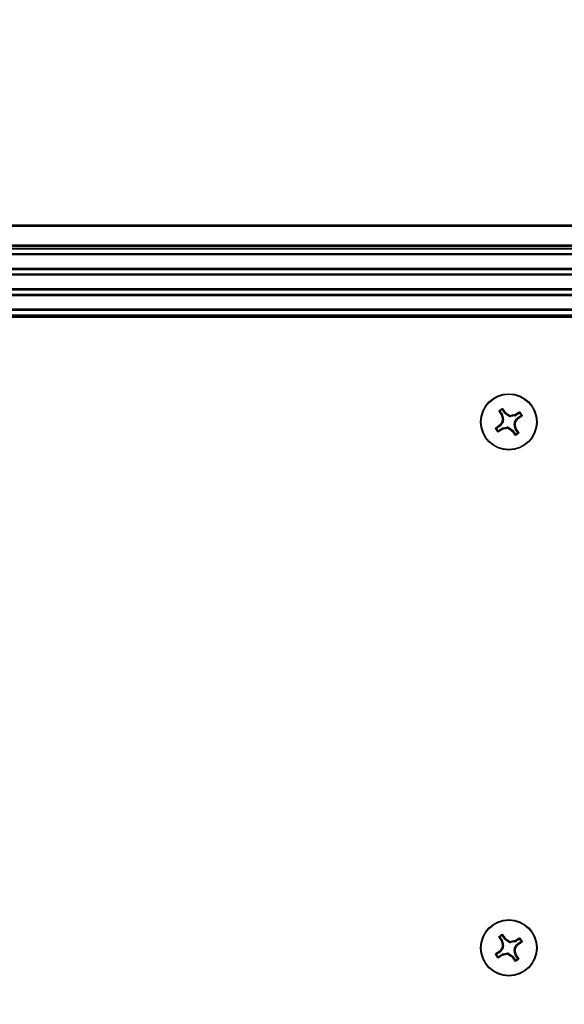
# Model space of a CAD drawing. Header units: inches. Extents: x 0.3 to 33.8, y 0.2 to 21.7.
# Tile 51 of 72: x 24.031 to 24.342, y 9.765 to 10.326. Entities that reach past the tile are written whole.
import ezdxf

# ---------------------------------------------------------------- set-up
doc = ezdxf.new("R2010")
doc.units = ezdxf.units.IN
doc.header["$MEASUREMENT"] = 0
doc.layers.add('BORDERS', color=7, linetype='Continuous')
doc.styles.add('SLDTEXTSTYLE0', font='TXT', dxfattribs={"width": 0.75})
doc.dimstyles.new('SLDDIMSTYLE1', dxfattribs={"dimtxt": 0.1377952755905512, "dimasz": 0.14, "dimexe": 0, "dimexo": 0.0625, "dimgap": 0.0344488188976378, "dimtad": 1, "dimdec": 3, "dimlfac": 10, "dimrnd": 1e-09, "dimzin": 12, "dimdsep": 46, "dimtxsty": 'SLDTEXTSTYLE0', "dimblk1": 'CLOSED', "dimblk2": 'CLOSED', "dimsah": 1, "dimcen": 0.09, "dimadec": 0, "dimazin": 3, "dimtfac": 1, "dimtdec": 3, "dimtofl": 0, "dimtmove": 0, "dimatfit": 3, "dimldrblk": 'CLOSED', "dimfxl": 0, "dimfrac": 2, "dimtolj": 1, "dimtzin": 12, "dimarcsym": 0})
doc.dimstyles.new('SLDDIMSTYLE2', dxfattribs={"dimtxt": 0.1377952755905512, "dimasz": 0.14, "dimexe": 0, "dimexo": 0.0625, "dimgap": 0.0344488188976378, "dimtad": 1, "dimdec": 3, "dimlfac": 10, "dimrnd": 1e-09, "dimzin": 12, "dimdsep": 46, "dimtxsty": 'SLDTEXTSTYLE0', "dimblk1": 'CLOSED', "dimblk2": 'CLOSED', "dimsah": 1, "dimcen": 0.09, "dimadec": 0, "dimazin": 3, "dimtfac": 1, "dimtdec": 3, "dimtmove": 0, "dimatfit": 0, "dimldrblk": 'CLOSED', "dimfxl": 0, "dimfrac": 2, "dimtolj": 1, "dimtzin": 12, "dimarcsym": 0})

# ---------------------------------------------------------------- blocks, each defined once
blk = doc.blocks.new('_Closed')
at = {"color": 0, "linetype": 'ByBlock', "lineweight": -2}
for p, q in [((-1, 0.166667), (0, 0)), ((-1, 0.166667), (-1, -0.166667)), ((0, 0), (-1, -0.166667)), ((0, 0), (-1, 0))]:
    blk.add_line(p, q, dxfattribs=at)
blk = doc.blocks.new('_D_8')
at = {"layer": 'BORDERS'}
for p, q in [((24.83900498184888, 9.836496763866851), (24.83900498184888, 8.476502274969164)), ((25.08506797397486, 9.757520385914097), (25.08506797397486, 8.476502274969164)), ((24.22242825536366, 8.94078895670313), (24.18044375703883, 8.94078895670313)), ((24.18044375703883, 8.94078895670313), (24.18044375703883, 8.722038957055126)), ((24.42605905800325, 8.940788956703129), (24.46804355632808, 8.940788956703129)), ((24.46804355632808, 8.940788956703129), (24.46804355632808, 8.722038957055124)), ((24.18044375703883, 8.722038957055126), (24.22242825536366, 8.722038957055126)), ((24.46804355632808, 8.722038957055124), (24.42605905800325, 8.722038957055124)), ((24.83900498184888, 8.515872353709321), (24.04425129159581, 8.515872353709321)), ((25.08506797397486, 8.515872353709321), (24.83900498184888, 8.515872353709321)), ((25.08506797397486, 8.515872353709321), (25.33506797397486, 8.515872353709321))]:
    blk.add_line(p, q, dxfattribs=at)
at = {"layer": 'BORDERS', "xscale": 0.14, "yscale": 0.14}
blk.add_blockref('_Closed', (24.83900498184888, 8.515872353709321, -0.1940375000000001), dxfattribs=at)
at = {"layer": 'BORDERS', "xscale": 0.14, "yscale": 0.14, "rotation": 180.0000000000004}
blk.add_blockref('_Closed', (25.08506797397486, 8.515872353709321, -0.1940375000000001), dxfattribs=at)
at = {"layer": 'BORDERS', "char_height": 0.1377952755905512, "attachment_point": 1, "style": 'SLDTEXTSTYLE0'}
for s, insert in [('63', (24.22242825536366, 8.899666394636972)), ('2.461', (24.09515899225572, 8.693499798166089))]:
    blk.add_mtext(s, dxfattribs=dict(at, insert=insert))
blk = doc.blocks.new('_D_10')
at = {"layer": 'BORDERS'}
for p, q in [((23.62373158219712, 10.90231424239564), (23.5817470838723, 10.90231424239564)), ((23.5817470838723, 10.90231424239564), (23.5817470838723, 10.68356424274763)), ((23.92917777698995, 10.90231424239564), (23.97116227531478, 10.90231424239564)), ((23.97116227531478, 10.90231424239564), (23.97116227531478, 10.68356424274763)), ((23.5817470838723, 10.68356424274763), (23.62373158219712, 10.68356424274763)), ((23.97116227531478, 10.68356424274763), (23.92917777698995, 10.68356424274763)), ((24.35501797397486, 10.15960306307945), (24.35501797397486, 10.51676771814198)), ((25.08506797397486, 10.03594558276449), (25.08506797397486, 10.51676771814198)), ((24.35501797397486, 10.47739763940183), (23.48885488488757, 10.47739763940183)), ((25.08506797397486, 10.47739763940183), (24.35501797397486, 10.47739763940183))]:
    blk.add_line(p, q, dxfattribs=at)
at = {"layer": 'BORDERS', "xscale": 0.14, "yscale": 0.14, "rotation": 180.0000000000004}
blk.add_blockref('_Closed', (24.35501797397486, 10.47739763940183, -0.1940375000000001), dxfattribs=at)
at = {"layer": 'BORDERS', "xscale": 0.14, "yscale": 0.14}
blk.add_blockref('_Closed', (25.08506797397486, 10.47739763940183, -0.1940375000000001), dxfattribs=at)
at = {"layer": 'BORDERS', "char_height": 0.1377952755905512, "attachment_point": 1, "style": 'SLDTEXTSTYLE0'}
for s, insert in [('185', (23.62373158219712, 10.86119168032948)), ('7.301', (23.54737002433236, 10.65502508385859))]:
    blk.add_mtext(s, dxfattribs=dict(at, insert=insert))

msp = doc.modelspace()

# ---------------------------------------------------------------- linework, layer by layer
at = {"color": 7, "linetype": 'Continuous', "lineweight": 25}
for p, q in [((20.29506797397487, 10.20923298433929), (29.87506797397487, 10.20923298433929)), ((29.87506797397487, 10.2082329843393), (20.29506797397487, 10.2082329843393)), ((20.29506797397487, 10.19773298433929), (29.87506797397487, 10.19773298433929)), ((29.87506797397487, 10.19673298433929), (20.29506797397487, 10.19673298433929)), ((29.87506797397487, 10.19573298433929), (20.29506797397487, 10.19573298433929)), ((29.83206797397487, 10.19523298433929), (20.33806797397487, 10.1952329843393)), ((29.83206797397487, 10.19261439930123), (20.33806797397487, 10.19261439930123)), ((29.83206797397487, 10.19193572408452), (20.33806797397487, 10.19193572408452)), ((29.83206797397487, 10.18423024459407), (20.33806797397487, 10.18423024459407)), ((29.83206797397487, 10.18355156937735), (20.33806797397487, 10.18355156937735)), ((29.83206797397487, 10.18101439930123), (20.33806797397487, 10.18101439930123)), ((29.83206797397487, 10.18033572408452), (20.33806797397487, 10.18033572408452)), ((29.83206797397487, 10.17263024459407), (20.33806797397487, 10.17263024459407)), ((29.83206797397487, 10.17195156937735), (20.33806797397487, 10.17195156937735)), ((29.83206797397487, 10.16941439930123), (20.33806797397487, 10.16941439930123)), ((29.83206797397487, 10.16873572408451), (20.33806797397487, 10.16873572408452)), ((29.83206797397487, 10.16103024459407), (20.33806797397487, 10.16103024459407)), ((29.83206797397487, 10.16035156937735), (20.33806797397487, 10.16035156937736)), ((20.33694297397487, 10.1572329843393), (29.83319297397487, 10.1572329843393)), ((29.83319297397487, 10.15623298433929), (20.33694297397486, 10.15623298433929)), ((20.33806797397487, 10.15773298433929), (29.83206797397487, 10.15773298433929)), ((24.30770727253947, 10.10169724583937), (24.30641652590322, 10.10362672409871)), ((24.30508983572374, 10.10273921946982), (24.30638058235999, 10.10080974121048)), ((24.30582284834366, 10.1005783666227), (24.30638058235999, 10.10080974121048)), ((24.30604057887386, 10.10001125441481), (24.30582284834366, 10.1005783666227)), ((24.30661327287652, 10.10024883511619), (24.30604057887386, 10.10001125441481)), ((24.30639603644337, 10.09806850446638), (24.30707506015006, 10.09793382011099)), ((24.30661327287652, 10.10024883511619), (24.30707506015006, 10.09793382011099)), ((24.30770727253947, 10.10169724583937), (24.30813400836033, 10.10212444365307)), ((24.30813400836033, 10.10212444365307), (24.30857508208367, 10.10170673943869)), ((24.30857508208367, 10.10170673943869), (24.30813690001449, 10.10126808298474)), ((24.31010039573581, 10.09995765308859), (24.30813690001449, 10.10126808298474)), ((24.31010039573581, 10.09995765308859), (24.3102350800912, 10.10063667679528)), ((24.31140349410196, 10.10040492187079), (24.31126880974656, 10.0997258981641)), ((24.31358382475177, 10.10018768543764), (24.31126880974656, 10.0997258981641)), ((24.31329264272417, 10.09670056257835), (24.31460307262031, 10.09866405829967)), ((24.31334624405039, 10.1007603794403), (24.31391335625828, 10.10097810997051)), ((24.31358382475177, 10.10018768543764), (24.31334624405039, 10.1007603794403)), ((24.31391335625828, 10.10097810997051), (24.31414473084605, 10.10042037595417)), ((24.31607420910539, 10.10171112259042), (24.31414473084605, 10.10042037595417)), ((24.31504172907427, 10.09822587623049), (24.31460307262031, 10.09866405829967)), ((24.31503223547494, 10.0990936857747), (24.31696171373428, 10.10038443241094)), ((24.31503223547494, 10.0990936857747), (24.31545943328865, 10.09866694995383)), ((24.31545943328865, 10.09866694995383), (24.31504172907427, 10.09822587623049)), ((24.30510371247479, 10.09437228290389), (24.30317423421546, 10.09308153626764)), ((24.30406173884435, 10.09175484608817), (24.30599121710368, 10.09304559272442)), ((24.30467651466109, 10.09479901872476), (24.30509421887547, 10.0952400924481)), ((24.30510371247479, 10.09437228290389), (24.30467651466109, 10.09479901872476)), ((24.30509421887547, 10.0952400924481), (24.30553287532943, 10.09480191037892)), ((24.30684330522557, 10.09676540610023), (24.30553287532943, 10.09480191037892)), ((24.30622259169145, 10.09248785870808), (24.30599121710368, 10.09304559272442)), ((24.30684330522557, 10.09676540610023), (24.30616428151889, 10.09690009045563)), ((24.30678970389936, 10.09270558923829), (24.30622259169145, 10.09248785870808)), ((24.30655212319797, 10.09327828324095), (24.30886713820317, 10.09374007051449)), ((24.30655212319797, 10.09327828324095), (24.30678970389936, 10.09270558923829)), ((24.30873245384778, 10.0930610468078), (24.30886713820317, 10.09374007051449)), ((24.31003555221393, 10.09350831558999), (24.30990086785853, 10.09282929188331)), ((24.31003555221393, 10.09350831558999), (24.31199904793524, 10.09219788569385)), ((24.31156086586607, 10.09175922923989), (24.31199904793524, 10.09219788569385)), ((24.31373991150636, 10.09539746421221), (24.31306088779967, 10.0955321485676)), ((24.31352267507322, 10.0932171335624), (24.31306088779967, 10.0955321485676)), ((24.31329264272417, 10.09670056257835), (24.31397166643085, 10.09656587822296)), ((24.31352267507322, 10.0932171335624), (24.31409536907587, 10.09345471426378)), ((24.31431309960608, 10.09288760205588), (24.31375536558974, 10.09265622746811)), ((24.31504611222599, 10.09072674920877), (24.31375536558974, 10.09265622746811)), ((24.31409536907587, 10.09345471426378), (24.31431309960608, 10.09288760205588)), ((24.3120019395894, 10.09134152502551), (24.31156086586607, 10.09175922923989)), ((24.31242867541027, 10.09176872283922), (24.3120019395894, 10.09134152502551)), ((24.31242867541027, 10.09176872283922), (24.31371942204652, 10.08983924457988)), ((24.30508983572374, 9.802739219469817), (24.30638058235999, 9.800809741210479)), ((24.30582284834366, 9.800578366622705), (24.30638058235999, 9.800809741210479)), ((24.30604057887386, 9.80001125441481), (24.30582284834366, 9.800578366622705)), ((24.30661327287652, 9.800248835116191), (24.30604057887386, 9.80001125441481)), ((24.30770727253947, 9.801697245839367), (24.30641652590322, 9.803626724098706)), ((24.30661327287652, 9.800248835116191), (24.30707506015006, 9.797933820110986)), ((24.30770727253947, 9.801697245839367), (24.30813400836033, 9.802124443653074)), ((24.30813400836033, 9.802124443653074), (24.30857508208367, 9.801706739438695)), ((24.30857508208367, 9.801706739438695), (24.30813690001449, 9.801268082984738)), ((24.31010039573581, 9.799957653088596), (24.30813690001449, 9.801268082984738)), ((24.31010039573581, 9.799957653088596), (24.3102350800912, 9.800636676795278)), ((24.31140349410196, 9.800404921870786), (24.31126880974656, 9.799725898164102)), ((24.31358382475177, 9.800187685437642), (24.31126880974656, 9.799725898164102)), ((24.31334624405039, 9.800760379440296), (24.31391335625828, 9.800978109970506)), ((24.31358382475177, 9.800187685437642), (24.31334624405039, 9.800760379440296)), ((24.31391335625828, 9.800978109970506), (24.31414473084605, 9.80042037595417)), ((24.31607420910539, 9.801711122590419), (24.31414473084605, 9.80042037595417)), ((24.31503223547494, 9.799093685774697), (24.31696171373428, 9.800384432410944)), ((24.30510371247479, 9.794372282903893), (24.30317423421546, 9.793081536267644)), ((24.30467651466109, 9.794799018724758), (24.30509421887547, 9.795240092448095)), ((24.30510371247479, 9.794372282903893), (24.30467651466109, 9.794799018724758)), ((24.30509421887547, 9.795240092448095), (24.30553287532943, 9.794801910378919)), ((24.30684330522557, 9.796765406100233), (24.30553287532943, 9.794801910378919)), ((24.30684330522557, 9.796765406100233), (24.30616428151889, 9.796900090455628)), ((24.30639603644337, 9.79806850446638), (24.30707506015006, 9.797933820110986)), ((24.31373991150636, 9.795397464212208), (24.31306088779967, 9.795532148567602)), ((24.31352267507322, 9.793217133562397), (24.31306088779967, 9.795532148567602)), ((24.31329264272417, 9.796700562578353), (24.31460307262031, 9.79866405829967)), ((24.31329264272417, 9.796700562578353), (24.31397166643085, 9.796565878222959)), ((24.31504172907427, 9.798225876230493), (24.31460307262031, 9.79866405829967)), ((24.31503223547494, 9.799093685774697), (24.31545943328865, 9.798666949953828)), ((24.31545943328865, 9.798666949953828), (24.31504172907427, 9.798225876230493)), ((24.30406173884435, 9.79175484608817), (24.30599121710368, 9.793045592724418)), ((24.30622259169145, 9.792487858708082), (24.30599121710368, 9.793045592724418)), ((24.30678970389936, 9.79270558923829), (24.30622259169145, 9.792487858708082)), ((24.30655212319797, 9.793278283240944), (24.30886713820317, 9.793740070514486)), ((24.30655212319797, 9.793278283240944), (24.30678970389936, 9.79270558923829)), ((24.30873245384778, 9.793061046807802), (24.30886713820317, 9.793740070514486)), ((24.31003555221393, 9.793508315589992), (24.30990086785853, 9.79282929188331)), ((24.31003555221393, 9.793508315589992), (24.31199904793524, 9.79219788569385)), ((24.31156086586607, 9.791759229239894), (24.31199904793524, 9.79219788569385)), ((24.3120019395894, 9.791341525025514), (24.31156086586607, 9.791759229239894)), ((24.31242867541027, 9.791768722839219), (24.3120019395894, 9.791341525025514)), ((24.31242867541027, 9.791768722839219), (24.31371942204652, 9.789839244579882)), ((24.31352267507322, 9.793217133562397), (24.31409536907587, 9.793454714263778)), ((24.31431309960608, 9.792887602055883), (24.31375536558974, 9.792656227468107)), ((24.31504611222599, 9.790726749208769), (24.31375536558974, 9.792656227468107)), ((24.31409536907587, 9.793454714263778), (24.31431309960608, 9.792887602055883))]:
    msp.add_line(p, q, dxfattribs=at)
for centre, radius in [((24.31006797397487, 10.09673298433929), 0.01609999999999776), ((24.31006797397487, 10.09673298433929), 0.0157528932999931), ((24.31006797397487, 9.796732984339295), 0.01609999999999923), ((24.31006797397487, 9.796732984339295), 0.01575289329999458)]:
    msp.add_circle(centre, radius, dxfattribs=at)
for centre, radius, start, end in [((24.31006797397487, 10.09673298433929), 0.008495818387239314, 116.5055227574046, 131.0564732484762), ((24.31006797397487, 10.09673298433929), 0.008014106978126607, 119.6194383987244, 127.9425576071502), ((24.17856085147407, 10.00972002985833), 0.1591470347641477, 35.49436645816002, 36.44820367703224), ((24.44068754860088, 10.18507269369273), 0.1591470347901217, 211.1137923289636, 212.0676295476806), ((24.48838360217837, 10.13236997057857), 0.1851919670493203, 190.0629850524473, 190.6740252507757), ((24.20906881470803, 9.945519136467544), 0.1851919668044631, 56.88797075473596, 57.49901095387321), ((24.34570496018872, 9.918417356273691), 0.1851919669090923, 100.0629850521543, 100.6740252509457), ((24.39840768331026, 9.9661134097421), 0.1591470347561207, 121.1137923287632, 122.0676295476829), ((24.15885412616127, 10.19773214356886), 0.1851919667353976, 326.8879707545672, 327.4990109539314), ((24.22305501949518, 10.22824010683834), 0.1591470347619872, 305.4943664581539, 306.4482036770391), ((24.31006797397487, 10.09673298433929), 0.008014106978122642, 29.61943839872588, 37.94255760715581), ((24.31006797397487, 10.09673298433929), 0.008495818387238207, 26.50552275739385, 41.05647324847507), ((24.31006797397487, 10.09673298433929), 0.008495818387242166, 206.5055227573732, 221.0564732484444), ((24.39708092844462, 9.965225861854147), 0.1591470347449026, 125.4943664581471, 126.4482036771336), ((24.31006797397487, 10.09673298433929), 0.00801410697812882, 209.6194383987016, 217.9425576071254), ((24.22172826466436, 10.22735255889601), 0.1591470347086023, 301.1137923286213, 302.0676295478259), ((24.46128182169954, 9.995733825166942), 0.1851919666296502, 146.8879707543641, 147.4990109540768), ((24.27443098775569, 10.27504861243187), 0.1851919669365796, 280.0629850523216, 280.6740252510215), ((24.41106713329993, 10.24794683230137), 0.1851919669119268, 236.8879707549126, 237.4990109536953), ((24.13175234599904, 10.06109599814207), 0.1851919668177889, 10.06298505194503, 10.67402525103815), ((24.17944839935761, 10.00839327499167), 0.1591470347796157, 31.11379232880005, 32.06762954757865), ((24.44157509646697, 10.18374593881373), 0.1591470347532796, 215.4943664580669, 216.4482036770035), ((24.31006797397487, 10.09673298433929), 0.008495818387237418, 296.5055227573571, 311.056473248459), ((24.31006797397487, 10.09673298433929), 0.008014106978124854, 299.6194383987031, 307.942557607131), ((24.44068754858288, 9.885072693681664), 0.1591470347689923, 211.1137923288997, 212.0676295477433), ((24.31006797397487, 9.796732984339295), 0.008495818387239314, 116.5055227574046, 131.0564732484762), ((24.31006797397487, 9.796732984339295), 0.008014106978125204, 119.6194383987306, 127.9425576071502), ((24.48838360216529, 9.832369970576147), 0.1851919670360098, 190.0629850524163, 190.674025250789), ((24.17856085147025, 9.70972002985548), 0.1591470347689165, 35.49436645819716, 36.44820367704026), ((24.20906881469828, 9.64551913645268), 0.1851919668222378, 56.88797075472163, 57.49901095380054), ((24.34570496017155, 9.61841735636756), 0.1851919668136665, 100.0629850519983, 100.6740252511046), ((24.39840768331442, 9.66611340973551), 0.159147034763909, 121.1137923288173, 122.0676295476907), ((24.22305501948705, 9.928240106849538), 0.1591470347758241, 305.4943664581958, 306.448203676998), ((24.31006797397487, 9.796732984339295), 0.008014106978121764, 29.61943839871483, 37.94255760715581), ((24.31006797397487, 9.796732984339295), 0.008495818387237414, 26.50552275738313, 41.05647324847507), ((24.39708092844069, 9.665225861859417), 0.1591470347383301, 125.494366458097, 126.4482036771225), ((24.46128182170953, 9.695733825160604), 0.1851919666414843, 146.8879707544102, 147.4990109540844), ((24.13175234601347, 9.761095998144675), 0.1851919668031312, 10.06298505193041, 10.67402525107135), ((24.15885412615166, 9.897732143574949), 0.1851919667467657, 326.887970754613, 327.4990109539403), ((24.31006797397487, 9.796732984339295), 0.008495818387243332, 206.505522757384, 221.0564732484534), ((24.31006797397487, 9.796732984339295), 0.008014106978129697, 209.6194383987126, 217.9425576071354), ((24.2217282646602, 9.927352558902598), 0.1591470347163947, 301.113792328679, 302.0676295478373), ((24.27443098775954, 9.975048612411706), 0.185191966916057, 280.0629850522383, 280.6740252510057), ((24.4110671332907, 9.947946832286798), 0.185191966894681, 236.8879707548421, 237.4990109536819), ((24.44157509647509, 9.883745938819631), 0.1591470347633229, 215.4943664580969, 216.4482036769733), ((24.31006797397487, 9.796732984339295), 0.00849581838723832, 296.5055227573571, 311.0564732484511), ((24.31006797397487, 9.796732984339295), 0.008014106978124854, 299.6194383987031, 307.9425576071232), ((24.17944839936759, 9.708393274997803), 0.1591470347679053, 31.11379232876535, 32.06762954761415)]:
    msp.add_arc(centre, radius, start, end, dxfattribs=at)
for centre, major_axis, ratio, start_param, end_param in [((24.30507080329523, 10.09993766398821), (-0.001453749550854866, -0.0006030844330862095), 0.9943069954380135, 2.94633265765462, 3.336852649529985), ((24.30553052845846, 10.09763298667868), (-0.001544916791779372, 0.0003064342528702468), 0.9935910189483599, 2.751161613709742, 3.532023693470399), ((24.30901324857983, 10.10257500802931), (0.001112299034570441, 0.001113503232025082), 0.9943069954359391, 2.946332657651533, 3.336852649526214), ((24.31096797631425, 10.1012704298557), (0.0003064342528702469, 0.001544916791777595), 0.993591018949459, 2.751161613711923, 3.532023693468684), ((24.31327265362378, 10.10173015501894), (-0.0006030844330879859, 0.001453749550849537), 0.994306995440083, 2.94633265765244, 3.336852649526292), ((24.31590999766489, 10.09778770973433), (0.001113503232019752, -0.001112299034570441), 0.9943069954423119, 2.946332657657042, 3.336852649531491), ((24.30422595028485, 10.09567825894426), (-0.001113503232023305, 0.001112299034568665), 0.9943069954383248, 2.946332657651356, 3.336852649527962), ((24.30686329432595, 10.09173581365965), (0.0006030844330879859, -0.001453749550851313), 0.9943069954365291, 2.946332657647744, 3.336852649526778), ((24.30916797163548, 10.09219553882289), (-0.0003064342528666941, -0.001544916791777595), 0.9935910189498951, 2.751161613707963, 3.53202369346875), ((24.3111226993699, 10.09089096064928), (-0.001112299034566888, -0.001113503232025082), 0.9943069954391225, 2.946332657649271, 3.336852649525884), ((24.31460541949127, 10.09583298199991), (0.001544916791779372, -0.0003064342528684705), 0.9935910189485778, 2.751161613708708, 3.532023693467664), ((24.31506514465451, 10.09352830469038), (0.001453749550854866, 0.0006030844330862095), 0.9943069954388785, 2.946332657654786, 3.33685264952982), ((24.30507080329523, 9.799937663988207), (-0.001453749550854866, -0.0006030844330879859), 0.9943069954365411, 2.946332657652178, 3.336852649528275), ((24.30901324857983, 9.80257500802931), (0.001112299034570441, 0.001113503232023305), 0.9943069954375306, 2.946332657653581, 3.336852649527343), ((24.31096797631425, 9.801270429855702), (0.0003064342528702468, 0.001544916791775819), 0.9935910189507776, 2.751161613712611, 3.532023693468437), ((24.31327265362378, 9.801730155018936), (-0.0006030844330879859, 0.001453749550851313), 0.9943069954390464, 2.946332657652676, 3.336852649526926), ((24.30422595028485, 9.79567825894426), (-0.001113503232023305, 0.001112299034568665), 0.9943069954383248, 2.946332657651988, 3.336852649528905), ((24.30553052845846, 9.797632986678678), (-0.001544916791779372, 0.0003064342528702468), 0.9935910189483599, 2.751161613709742, 3.532023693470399), ((24.31460541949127, 9.795832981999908), (0.001544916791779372, -0.0003064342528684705), 0.9935910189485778, 2.751161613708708, 3.532023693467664), ((24.31590999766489, 9.797787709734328), (0.001113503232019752, -0.001112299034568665), 0.9943069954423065, 2.946332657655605, 3.336852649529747), ((24.30686329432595, 9.791735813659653), (0.0006030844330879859, -0.00145374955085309), 0.994306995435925, 2.946332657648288, 3.336852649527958), ((24.30916797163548, 9.792195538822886), (-0.0003064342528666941, -0.001544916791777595), 0.9935910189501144, 2.751161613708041, 3.532023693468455), ((24.3111226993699, 9.790890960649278), (-0.001112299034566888, -0.001113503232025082), 0.9943069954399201, 2.946332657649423, 3.336852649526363), ((24.31506514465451, 9.793528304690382), (0.001453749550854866, 0.0006030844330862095), 0.9943069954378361, 2.946332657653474, 3.336852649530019)]:
    msp.add_ellipse(centre, major_axis=major_axis, ratio=ratio, start_param=start_param, end_param=end_param, dxfattribs=at)
for points, knots in [([(24.30610710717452, 10.10369986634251), (24.30613478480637, 10.10380804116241), (24.30618968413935, 10.10402260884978), (24.30624767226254, 10.10423199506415), (24.3062764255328, 10.10433581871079)], [0, 0, 0, 0, 0.5041524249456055, 1, 1, 1, 1]), ([(24.30641652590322, 10.10362672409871), (24.30639976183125, 10.10364716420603), (24.30636622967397, 10.10368804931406), (24.30629382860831, 10.10372386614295), (24.30621527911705, 10.10373473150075), (24.30615109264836, 10.10372231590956), (24.30611749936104, 10.10370517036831), (24.30610710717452, 10.10369986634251)], [0, 0, 0, 0, 0.2255496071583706, 0.4511532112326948, 0.6755811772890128, 0.8996400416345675, 1, 1, 1, 1]), ([(24.3062764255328, 10.10433581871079), (24.30630088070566, 10.10434530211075), (24.30634975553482, 10.10436425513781), (24.3064290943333, 10.10436238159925), (24.30650343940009, 10.10433782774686), (24.30655191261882, 10.10430132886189), (24.30657291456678, 10.10427480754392), (24.30657781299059, 10.10426862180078)], [0, 0, 0, 0, 0.2243701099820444, 0.4484143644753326, 0.6809026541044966, 0.9255748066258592, 1, 1, 1, 1]), ([(24.30657781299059, 10.10426862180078), (24.30654977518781, 10.10416176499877), (24.30649429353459, 10.10395031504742), (24.30644226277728, 10.10373381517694), (24.30641652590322, 10.10362672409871)], [0, 0, 0, 0, 0.5053526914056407, 1, 1, 1, 1]), ([(24.30443497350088, 10.10283514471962), (24.30442349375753, 10.10285971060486), (24.30440052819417, 10.102908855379), (24.30440163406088, 10.10299354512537), (24.30442858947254, 10.10307600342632), (24.30446816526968, 10.10311828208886), (24.30448789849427, 10.10313936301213)], [0, 0, 0, 0, 0.2526917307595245, 0.5055172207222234, 0.7534417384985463, 1, 1, 1, 1]), ([(24.30508983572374, 10.10273921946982), (24.30498102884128, 10.10275630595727), (24.30476106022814, 10.10279084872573), (24.30454444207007, 10.10282027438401), (24.30443497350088, 10.10283514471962)], [0, 0, 0, 0, 0.4946473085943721, 1, 1, 1, 1]), ([(24.30448789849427, 10.10313936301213), (24.30459483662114, 10.10312631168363), (24.30481050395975, 10.1030999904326), (24.30502978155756, 10.10306883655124), (24.30514033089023, 10.10305313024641)], [0, 0, 0, 0, 0.4958475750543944, 1, 1, 1, 1]), ([(24.30514033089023, 10.10305313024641), (24.30512116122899, 10.10303492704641), (24.30508281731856, 10.10299851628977), (24.30505234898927, 10.10292370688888), (24.30504721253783, 10.10284457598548), (24.30506425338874, 10.102781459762), (24.30508379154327, 10.10274919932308), (24.30508983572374, 10.10273921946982)], [0, 0, 0, 0, 0.2255496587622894, 0.4511532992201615, 0.6755815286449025, 0.8996402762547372, 1, 1, 1, 1]), ([(24.30616428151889, 10.09690009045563), (24.30624506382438, 10.0970544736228), (24.30640663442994, 10.09736325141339), (24.30643958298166, 10.09778161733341), (24.30640486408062, 10.09801034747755), (24.30639603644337, 10.09806850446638)], [0, 0, 0, 0, 0.4271587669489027, 0.854349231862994, 1, 1, 1, 1]), ([(24.3102350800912, 10.10063667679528), (24.31038946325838, 10.10055589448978), (24.31069824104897, 10.10039432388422), (24.31111660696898, 10.1003613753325), (24.31134533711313, 10.10039609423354), (24.31140349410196, 10.10040492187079)], [0, 0, 0, 0, 0.4271587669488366, 0.8543492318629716, 1, 1, 1, 1]), ([(24.31607420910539, 10.10171112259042), (24.31609129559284, 10.10181992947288), (24.3161258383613, 10.10203989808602), (24.31615526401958, 10.1022565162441), (24.31617013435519, 10.10236598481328)], [0, 0, 0, 0, 0.4946473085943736, 1, 1, 1, 1]), ([(24.31638811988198, 10.10166062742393), (24.31636991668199, 10.10167979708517), (24.31633350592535, 10.1017181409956), (24.31625869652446, 10.10174860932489), (24.31617956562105, 10.10175374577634), (24.31611644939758, 10.10173670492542), (24.31608418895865, 10.10171716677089), (24.31607420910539, 10.10171112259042)], [0, 0, 0, 0, 0.2255496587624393, 0.4511532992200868, 0.6755815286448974, 0.8996402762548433, 0.9999999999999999, 0.9999999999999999, 0.9999999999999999, 0.9999999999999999]), ([(24.31617013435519, 10.10236598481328), (24.31619470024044, 10.10237746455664), (24.31624384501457, 10.10240043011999), (24.31632853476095, 10.10239932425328), (24.3164109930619, 10.10237236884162), (24.31645327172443, 10.10233279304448), (24.31647435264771, 10.10231305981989)], [0, 0, 0, 0, 0.2526917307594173, 0.5055172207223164, 0.7534417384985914, 1, 1, 1, 1]), ([(24.31647435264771, 10.10231305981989), (24.31646130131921, 10.10220612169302), (24.31643498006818, 10.10199045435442), (24.31640382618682, 10.10177117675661), (24.31638811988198, 10.10166062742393)], [0, 0, 0, 0, 0.4958475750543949, 1, 1, 1, 1]), ([(24.31696171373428, 10.10038443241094), (24.3169821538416, 10.10040119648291), (24.31702303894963, 10.1004347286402), (24.31705885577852, 10.10050712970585), (24.31706972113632, 10.10058567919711), (24.31705730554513, 10.1006498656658), (24.31704016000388, 10.10068345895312), (24.31703485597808, 10.10069385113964)], [0, 0, 0, 0, 0.2255496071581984, 0.451153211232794, 0.6755811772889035, 0.8996400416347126, 1, 1, 1, 1]), ([(24.31760361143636, 10.10022314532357), (24.31749675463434, 10.10025118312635), (24.31728530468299, 10.10030666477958), (24.31706880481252, 10.10035869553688), (24.31696171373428, 10.10038443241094)], [0, 0, 0, 0, 0.5053526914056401, 1, 1, 1, 1]), ([(24.31703485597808, 10.10069385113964), (24.31714303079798, 10.10066617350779), (24.31735759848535, 10.10061127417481), (24.31756698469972, 10.10055328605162), (24.31767080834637, 10.10052453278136)], [0, 0, 0, 0, 0.5041524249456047, 1, 1, 1, 1]), ([(24.31767080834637, 10.10052453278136), (24.31768029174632, 10.1005000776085), (24.31769924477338, 10.10045120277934), (24.31769737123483, 10.10037186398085), (24.31767281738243, 10.10029751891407), (24.31763631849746, 10.10024904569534), (24.3176097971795, 10.10022804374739), (24.31760361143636, 10.10022314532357)], [0, 0, 0, 0, 0.2243701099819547, 0.4484143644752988, 0.6809026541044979, 0.9255748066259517, 1, 1, 1, 1]), ([(24.30246513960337, 10.09294143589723), (24.30245565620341, 10.09296589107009), (24.30243670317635, 10.09301476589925), (24.30243857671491, 10.09309410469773), (24.3024631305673, 10.09316844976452), (24.30249962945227, 10.09321692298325), (24.30252615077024, 10.0932379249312), (24.30253233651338, 10.09324282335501)], [0, 0, 0, 0, 0.2243701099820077, 0.4484143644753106, 0.6809026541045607, 0.9255748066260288, 1, 1, 1, 1]), ([(24.30310109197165, 10.09277211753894), (24.30299291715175, 10.09279979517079), (24.30277834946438, 10.09285469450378), (24.30256896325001, 10.09291268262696), (24.30246513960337, 10.09294143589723)], [0, 0, 0, 0, 0.504152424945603, 1, 1, 1, 1]), ([(24.30253233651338, 10.09324282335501), (24.30263919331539, 10.09321478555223), (24.30285064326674, 10.09315930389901), (24.30306714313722, 10.09310727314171), (24.30317423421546, 10.09308153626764)], [0, 0, 0, 0, 0.5053526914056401, 1, 1, 1, 1]), ([(24.30317423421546, 10.09308153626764), (24.30315379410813, 10.09306477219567), (24.3031129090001, 10.09303124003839), (24.30307709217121, 10.09295883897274), (24.30306622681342, 10.09288028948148), (24.30307864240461, 10.09281610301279), (24.30309578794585, 10.09278250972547), (24.30310109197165, 10.09277211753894)], [0, 0, 0, 0, 0.2255496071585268, 0.4511532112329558, 0.6755811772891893, 0.8996400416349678, 1, 1, 1, 1]), ([(24.30990086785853, 10.09282929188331), (24.30974648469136, 10.09291007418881), (24.30943770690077, 10.09307164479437), (24.30901934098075, 10.09310459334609), (24.30879061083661, 10.09306987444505), (24.30873245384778, 10.0930610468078)], [0, 0, 0, 0, 0.4271587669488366, 0.8543492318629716, 1, 1, 1, 1]), ([(24.31397166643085, 10.09656587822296), (24.31389088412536, 10.09641149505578), (24.31372931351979, 10.09610271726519), (24.31369636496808, 10.09568435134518), (24.31373108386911, 10.09545562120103), (24.31373991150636, 10.09539746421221)], [0, 0, 0, 0, 0.4271587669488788, 0.8543492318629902, 1, 1, 1, 1]), ([(24.30366159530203, 10.0911529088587), (24.30367464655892, 10.09125984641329), (24.30370096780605, 10.09147551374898), (24.30373212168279, 10.09169479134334), (24.30374782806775, 10.09180534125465)], [0, 0, 0, 0, 0.4958449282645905, 1, 1, 1, 1]), ([(24.30396581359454, 10.09109998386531), (24.3039412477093, 10.09108850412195), (24.30389210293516, 10.09106553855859), (24.30380741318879, 10.09106664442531), (24.30372495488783, 10.09109359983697), (24.30368267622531, 10.09113317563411), (24.30366159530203, 10.0911529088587)], [0, 0, 0, 0, 0.2526917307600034, 0.5055172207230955, 0.7534417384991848, 1, 1, 1, 1]), ([(24.30374782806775, 10.09180534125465), (24.30376603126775, 10.09178617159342), (24.30380244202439, 10.09174782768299), (24.30387725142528, 10.09171735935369), (24.30395638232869, 10.09171222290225), (24.30401949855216, 10.09172926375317), (24.30405175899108, 10.09174880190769), (24.30406173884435, 10.09175484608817)], [0, 0, 0, 0, 0.2255496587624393, 0.4511532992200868, 0.6755815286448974, 0.8996402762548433, 0.9999999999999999, 0.9999999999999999, 0.9999999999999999, 0.9999999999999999]), ([(24.30406173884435, 10.09175484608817), (24.30404465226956, 10.09164603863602), (24.3040101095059, 10.09142607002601), (24.30398068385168, 10.09120945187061), (24.30396581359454, 10.09109998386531)], [0, 0, 0, 0, 0.4946499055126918, 1, 1, 1, 1]), ([(24.31355813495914, 10.08919734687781), (24.31358617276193, 10.08930420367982), (24.31364165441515, 10.08951565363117), (24.31369368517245, 10.08973215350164), (24.31371942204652, 10.08983924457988)], [0, 0, 0, 0, 0.5053526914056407, 1, 1, 1, 1]), ([(24.31385952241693, 10.0891301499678), (24.31383506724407, 10.08912066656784), (24.31378619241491, 10.08910171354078), (24.31370685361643, 10.08910358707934), (24.31363250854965, 10.08912814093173), (24.31358403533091, 10.0891646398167), (24.31356303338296, 10.08919116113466), (24.31355813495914, 10.08919734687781)], [0, 0, 0, 0, 0.2243701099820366, 0.4484143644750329, 0.6809026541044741, 0.925574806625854, 1, 1, 1, 1]), ([(24.31371942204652, 10.08983924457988), (24.31373618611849, 10.08981880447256), (24.31376971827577, 10.08977791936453), (24.31384211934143, 10.08974210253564), (24.31392066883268, 10.08973123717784), (24.31398485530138, 10.08974365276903), (24.3140184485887, 10.08976079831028), (24.31402884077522, 10.08976610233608)], [0, 0, 0, 0, 0.2255496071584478, 0.4511532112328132, 0.6755811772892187, 0.89964004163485, 0.9999999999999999, 0.9999999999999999, 0.9999999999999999, 0.9999999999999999]), ([(24.31402884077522, 10.08976610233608), (24.31400116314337, 10.08965792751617), (24.31394626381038, 10.08944335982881), (24.31388827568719, 10.08923397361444), (24.31385952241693, 10.0891301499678)], [0, 0, 0, 0, 0.5041524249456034, 1, 1, 1, 1]), ([(24.31499561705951, 10.09041283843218), (24.31501478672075, 10.09043104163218), (24.31505313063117, 10.09046745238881), (24.31508359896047, 10.09054226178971), (24.31508873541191, 10.09062139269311), (24.315071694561, 10.09068450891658), (24.31505215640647, 10.09071676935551), (24.31504611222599, 10.09072674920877)], [0, 0, 0, 0, 0.2255496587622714, 0.4511532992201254, 0.6755815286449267, 0.8996402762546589, 0.9999999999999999, 0.9999999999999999, 0.9999999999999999, 0.9999999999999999]), ([(24.31564804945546, 10.09032660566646), (24.31554111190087, 10.09033965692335), (24.31532544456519, 10.09036597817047), (24.31510616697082, 10.09039713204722), (24.31499561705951, 10.09041283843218)], [0, 0, 0, 0, 0.4958449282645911, 1, 1, 1, 1]), ([(24.31504611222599, 10.09072674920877), (24.31515491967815, 10.09070966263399), (24.31537488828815, 10.09067511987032), (24.31559150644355, 10.09064569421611), (24.31570097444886, 10.09063082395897)], [0, 0, 0, 0, 0.4946499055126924, 1, 1, 1, 1]), ([(24.31570097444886, 10.09063082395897), (24.31571245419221, 10.09060625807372), (24.31573541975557, 10.09055711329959), (24.31573431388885, 10.09047242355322), (24.31570735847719, 10.09038996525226), (24.31566778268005, 10.09034768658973), (24.31564804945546, 10.09032660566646)], [0, 0, 0, 0, 0.2526917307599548, 0.5055172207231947, 0.7534417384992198, 0.9999999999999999, 0.9999999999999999, 0.9999999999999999, 0.9999999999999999]), ([(24.30443497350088, 9.80283514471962), (24.30442349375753, 9.802859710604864), (24.30440052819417, 9.802908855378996), (24.30440163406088, 9.802993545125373), (24.30442858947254, 9.803076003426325), (24.30446816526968, 9.803118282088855), (24.30448789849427, 9.803139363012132)], [0, 0, 0, 0, 0.2526917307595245, 0.5055172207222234, 0.7534417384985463, 1, 1, 1, 1]), ([(24.30508983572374, 9.802739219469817), (24.30498102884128, 9.802756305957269), (24.30476106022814, 9.80279084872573), (24.30454444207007, 9.80282027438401), (24.30443497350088, 9.80283514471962)], [0, 0, 0, 0, 0.4946473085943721, 1, 1, 1, 1]), ([(24.30448789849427, 9.803139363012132), (24.30459483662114, 9.803126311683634), (24.30481050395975, 9.803099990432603), (24.30502978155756, 9.803068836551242), (24.30514033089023, 9.80305313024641)], [0, 0, 0, 0, 0.4958475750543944, 1, 1, 1, 1]), ([(24.30514033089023, 9.80305313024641), (24.30512116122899, 9.803034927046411), (24.30508281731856, 9.802998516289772), (24.30505234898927, 9.802923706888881), (24.30504721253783, 9.802844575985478), (24.30506425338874, 9.802781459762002), (24.30508379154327, 9.802749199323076), (24.30508983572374, 9.802739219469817)], [0, 0, 0, 0, 0.2255496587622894, 0.4511532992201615, 0.6755815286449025, 0.8996402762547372, 1, 1, 1, 1]), ([(24.30610710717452, 9.803699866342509), (24.30613478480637, 9.80380804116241), (24.30618968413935, 9.804022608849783), (24.30624767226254, 9.804231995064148), (24.3062764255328, 9.804335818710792)], [0, 0, 0, 0, 0.5041524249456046, 1, 1, 1, 1]), ([(24.30641652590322, 9.803626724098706), (24.30639976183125, 9.803647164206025), (24.30636622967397, 9.803688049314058), (24.30629382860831, 9.803723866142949), (24.30621527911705, 9.803734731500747), (24.30615109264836, 9.803722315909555), (24.30611749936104, 9.803705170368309), (24.30610710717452, 9.803699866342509)], [0, 0, 0, 0, 0.2255496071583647, 0.451153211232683, 0.6755811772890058, 0.8996400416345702, 1, 1, 1, 1]), ([(24.3062764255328, 9.804335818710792), (24.30630088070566, 9.80434530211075), (24.30634975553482, 9.80436425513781), (24.3064290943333, 9.804362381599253), (24.30650343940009, 9.804337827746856), (24.30655191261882, 9.804301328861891), (24.30657291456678, 9.804274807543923), (24.30657781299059, 9.804268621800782)], [0, 0, 0, 0, 0.2243701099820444, 0.4484143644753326, 0.6809026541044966, 0.9255748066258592, 1, 1, 1, 1]), ([(24.30657781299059, 9.804268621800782), (24.30654977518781, 9.804161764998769), (24.30649429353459, 9.803950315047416), (24.30644226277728, 9.803733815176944), (24.30641652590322, 9.803626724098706)], [0, 0, 0, 0, 0.5053526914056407, 1, 1, 1, 1]), ([(24.3102350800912, 9.800636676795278), (24.31038946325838, 9.800555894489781), (24.31069824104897, 9.800394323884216), (24.31111660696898, 9.800361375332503), (24.31134533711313, 9.80039609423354), (24.31140349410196, 9.800404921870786)], [0, 0, 0, 0, 0.4271587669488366, 0.8543492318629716, 1, 1, 1, 1]), ([(24.31607420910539, 9.801711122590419), (24.31609129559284, 9.801819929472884), (24.3161258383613, 9.802039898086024), (24.31615526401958, 9.802256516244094), (24.31617013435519, 9.802365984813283)], [0, 0, 0, 0, 0.4946473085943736, 1, 1, 1, 1]), ([(24.31638811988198, 9.801660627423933), (24.31636991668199, 9.801679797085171), (24.31633350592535, 9.801718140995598), (24.31625869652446, 9.801748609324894), (24.31617956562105, 9.801753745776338), (24.31611644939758, 9.80173670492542), (24.31608418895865, 9.801717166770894), (24.31607420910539, 9.801711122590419)], [0, 0, 0, 0, 0.2255496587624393, 0.4511532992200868, 0.6755815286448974, 0.8996402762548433, 0.9999999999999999, 0.9999999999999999, 0.9999999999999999, 0.9999999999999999]), ([(24.31617013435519, 9.802365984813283), (24.31619470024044, 9.802377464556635), (24.31624384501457, 9.802400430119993), (24.31632853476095, 9.802399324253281), (24.3164109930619, 9.802372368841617), (24.31645327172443, 9.80233279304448), (24.31647435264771, 9.802313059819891)], [0, 0, 0, 0, 0.2526917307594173, 0.5055172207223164, 0.7534417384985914, 1, 1, 1, 1]), ([(24.31647435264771, 9.802313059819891), (24.31646130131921, 9.802206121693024), (24.31643498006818, 9.801990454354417), (24.31640382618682, 9.801771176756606), (24.31638811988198, 9.801660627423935)], [0, 0, 0, 0, 0.4958475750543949, 1, 1, 1, 1]), ([(24.31696171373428, 9.800384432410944), (24.3169821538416, 9.800401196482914), (24.31702303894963, 9.800434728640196), (24.31705885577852, 9.800507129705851), (24.31706972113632, 9.800585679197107), (24.31705730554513, 9.800649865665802), (24.31704016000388, 9.800683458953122), (24.31703485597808, 9.800693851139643)], [0, 0, 0, 0, 0.2255496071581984, 0.451153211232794, 0.6755811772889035, 0.8996400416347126, 1, 1, 1, 1]), ([(24.31760361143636, 9.800223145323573), (24.31749675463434, 9.800251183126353), (24.31728530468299, 9.800306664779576), (24.31706880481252, 9.80035869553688), (24.31696171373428, 9.800384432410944)], [0, 0, 0, 0, 0.5053526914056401, 1, 1, 1, 1]), ([(24.31703485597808, 9.800693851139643), (24.31714303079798, 9.800666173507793), (24.31735759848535, 9.800611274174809), (24.31756698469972, 9.800553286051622), (24.31767080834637, 9.800524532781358)], [0, 0, 0, 0, 0.5041524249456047, 1, 1, 1, 1]), ([(24.31767080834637, 9.800524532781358), (24.31768029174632, 9.800500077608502), (24.31769924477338, 9.80045120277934), (24.31769737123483, 9.800371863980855), (24.31767281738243, 9.80029751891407), (24.31763631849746, 9.80024904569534), (24.3176097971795, 9.800228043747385), (24.31760361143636, 9.800223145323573)], [0, 0, 0, 0, 0.2243701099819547, 0.4484143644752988, 0.6809026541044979, 0.9255748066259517, 1, 1, 1, 1]), ([(24.30616428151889, 9.796900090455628), (24.30624506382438, 9.797054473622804), (24.30640663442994, 9.797363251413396), (24.30643958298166, 9.79778161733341), (24.30640486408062, 9.798010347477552), (24.30639603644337, 9.79806850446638)], [0, 0, 0, 0, 0.4271587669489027, 0.854349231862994, 1, 1, 1, 1]), ([(24.31397166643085, 9.796565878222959), (24.31389088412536, 9.796411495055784), (24.31372931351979, 9.796102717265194), (24.31369636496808, 9.795684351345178), (24.31373108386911, 9.795455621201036), (24.31373991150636, 9.795397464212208)], [0, 0, 0, 0, 0.4271587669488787, 0.8543492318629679, 0.9999999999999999, 0.9999999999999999, 0.9999999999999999, 0.9999999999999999]), ([(24.30246513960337, 9.79294143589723), (24.30245565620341, 9.792965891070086), (24.30243670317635, 9.793014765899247), (24.30243857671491, 9.793094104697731), (24.3024631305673, 9.793168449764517), (24.30249962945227, 9.793216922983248), (24.30252615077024, 9.793237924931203), (24.30253233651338, 9.793242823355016)], [0, 0, 0, 0, 0.2243701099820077, 0.4484143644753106, 0.6809026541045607, 0.9255748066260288, 1, 1, 1, 1]), ([(24.30310109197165, 9.792772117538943), (24.30299291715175, 9.792799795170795), (24.30277834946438, 9.792854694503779), (24.30256896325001, 9.792912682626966), (24.30246513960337, 9.79294143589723)], [0, 0, 0, 0, 0.504152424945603, 1, 1, 1, 1]), ([(24.30253233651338, 9.793242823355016), (24.30263919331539, 9.793214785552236), (24.30285064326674, 9.793159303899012), (24.30306714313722, 9.793107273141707), (24.30317423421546, 9.793081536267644)], [0, 0, 0, 0, 0.5053526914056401, 1, 1, 1, 1]), ([(24.30317423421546, 9.793081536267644), (24.30315379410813, 9.793064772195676), (24.3031129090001, 9.793031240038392), (24.30307709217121, 9.792958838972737), (24.30306622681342, 9.792880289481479), (24.30307864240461, 9.792816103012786), (24.30309578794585, 9.792782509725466), (24.30310109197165, 9.792772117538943)], [0, 0, 0, 0, 0.2255496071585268, 0.4511532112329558, 0.6755811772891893, 0.8996400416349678, 1, 1, 1, 1]), ([(24.30366159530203, 9.791152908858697), (24.30367464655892, 9.79125984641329), (24.30370096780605, 9.791475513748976), (24.30373212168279, 9.791694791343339), (24.30374782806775, 9.791805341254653)], [0, 0, 0, 0, 0.4958449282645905, 1, 1, 1, 1]), ([(24.30396581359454, 9.791099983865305), (24.3039412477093, 9.791088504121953), (24.30389210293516, 9.791065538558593), (24.30380741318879, 9.791066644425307), (24.30372495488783, 9.791093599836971), (24.30368267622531, 9.791133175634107), (24.30366159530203, 9.791152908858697)], [0, 0, 0, 0, 0.2526917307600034, 0.5055172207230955, 0.7534417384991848, 1, 1, 1, 1]), ([(24.30374782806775, 9.791805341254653), (24.30376603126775, 9.791786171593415), (24.30380244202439, 9.79174782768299), (24.30387725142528, 9.791717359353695), (24.30395638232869, 9.79171222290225), (24.30401949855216, 9.791729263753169), (24.30405175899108, 9.791748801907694), (24.30406173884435, 9.79175484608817)], [0, 0, 0, 0, 0.2255496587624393, 0.4511532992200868, 0.6755815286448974, 0.8996402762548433, 0.9999999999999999, 0.9999999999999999, 0.9999999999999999, 0.9999999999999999]), ([(24.30406173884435, 9.79175484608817), (24.30404465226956, 9.791646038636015), (24.3040101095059, 9.791426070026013), (24.30398068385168, 9.791209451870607), (24.30396581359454, 9.791099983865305)], [0, 0, 0, 0, 0.4946499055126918, 1, 1, 1, 1]), ([(24.30990086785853, 9.79282929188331), (24.30974648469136, 9.792910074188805), (24.30943770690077, 9.793071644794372), (24.30901934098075, 9.793104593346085), (24.30879061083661, 9.793069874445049), (24.30873245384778, 9.793061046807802)], [0, 0, 0, 0, 0.4271587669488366, 0.8543492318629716, 1, 1, 1, 1]), ([(24.31355813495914, 9.789197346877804), (24.31358617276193, 9.789304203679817), (24.31364165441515, 9.789515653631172), (24.31369368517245, 9.789732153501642), (24.31371942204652, 9.789839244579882)], [0, 0, 0, 0, 0.5053526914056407, 1, 1, 1, 1]), ([(24.31385952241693, 9.789130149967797), (24.31383506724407, 9.789120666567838), (24.31378619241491, 9.789101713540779), (24.31370685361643, 9.789103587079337), (24.31363250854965, 9.789128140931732), (24.31358403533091, 9.789164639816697), (24.31356303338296, 9.789191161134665), (24.31355813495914, 9.789197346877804)], [0, 0, 0, 0, 0.2243701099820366, 0.4484143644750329, 0.6809026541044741, 0.925574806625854, 1, 1, 1, 1]), ([(24.31371942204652, 9.789839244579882), (24.31373618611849, 9.789818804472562), (24.31376971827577, 9.78977791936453), (24.31384211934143, 9.789742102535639), (24.31392066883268, 9.789731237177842), (24.31398485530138, 9.789743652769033), (24.3140184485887, 9.78976079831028), (24.31402884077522, 9.78976610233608)], [0, 0, 0, 0, 0.2255496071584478, 0.4511532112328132, 0.6755811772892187, 0.89964004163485, 0.9999999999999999, 0.9999999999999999, 0.9999999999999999, 0.9999999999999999]), ([(24.31402884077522, 9.78976610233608), (24.31400116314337, 9.789657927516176), (24.31394626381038, 9.789443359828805), (24.31388827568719, 9.78923397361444), (24.31385952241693, 9.789130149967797)], [0, 0, 0, 0, 0.5041524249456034, 1, 1, 1, 1]), ([(24.31499561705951, 9.790412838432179), (24.31501478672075, 9.790431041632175), (24.31505313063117, 9.790467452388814), (24.31508359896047, 9.790542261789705), (24.31508873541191, 9.79062139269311), (24.315071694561, 9.790684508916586), (24.31505215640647, 9.790716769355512), (24.31504611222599, 9.790726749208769)], [0, 0, 0, 0, 0.2255496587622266, 0.4511532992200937, 0.675581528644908, 0.8996402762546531, 1, 1, 1, 1]), ([(24.31564804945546, 9.790326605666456), (24.31554111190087, 9.790339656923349), (24.31532544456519, 9.790365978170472), (24.31510616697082, 9.790397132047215), (24.31499561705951, 9.790412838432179)], [0, 0, 0, 0, 0.4958449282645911, 1, 1, 1, 1]), ([(24.31504611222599, 9.790726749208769), (24.31515491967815, 9.790709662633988), (24.31537488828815, 9.790675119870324), (24.31559150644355, 9.790645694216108), (24.31570097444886, 9.790630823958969)], [0, 0, 0, 0, 0.4946499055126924, 1, 1, 1, 1]), ([(24.31570097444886, 9.790630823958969), (24.31571245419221, 9.790606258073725), (24.31573541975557, 9.79055711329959), (24.31573431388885, 9.790472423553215), (24.31570735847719, 9.790389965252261), (24.31566778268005, 9.790347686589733), (24.31564804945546, 9.790326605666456)], [0, 0, 0, 0, 0.2526917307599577, 0.5055172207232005, 0.7534417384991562, 1, 1, 1, 1])]:
    msp.add_open_spline(points, degree=3, knots=knots, dxfattribs=at)

# ---------------------------------------------------------------- dimensions: what is measured, and where the dimension line sits
at = {"layer": 'BORDERS'}
for base, p1, p2, dimstyle, picture, middle in [((24.35501797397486, 10.47739763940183), (25.08506797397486, 9.996575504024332), (24.35501797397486, 10.12023298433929), 'SLDDIMSTYLE1', '_D_10', (23.77645468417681, 10.47739763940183)), ((24.83900498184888, 8.515872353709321), (25.08506797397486, 9.796890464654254), (24.83900498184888, 9.875866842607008), 'SLDDIMSTYLE2', '_D_8', (24.32424365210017, 8.515872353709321))]:
    dim = msp.add_linear_dim(base=base, p1=p1, p2=p2, dimstyle=dimstyle, dxfattribs=at)
    dim.commit()
    dim.dimension.update_dxf_attribs({"geometry": picture, "text_midpoint": middle, "dimtype": 160})

doc.saveas('drawing.dxf')
